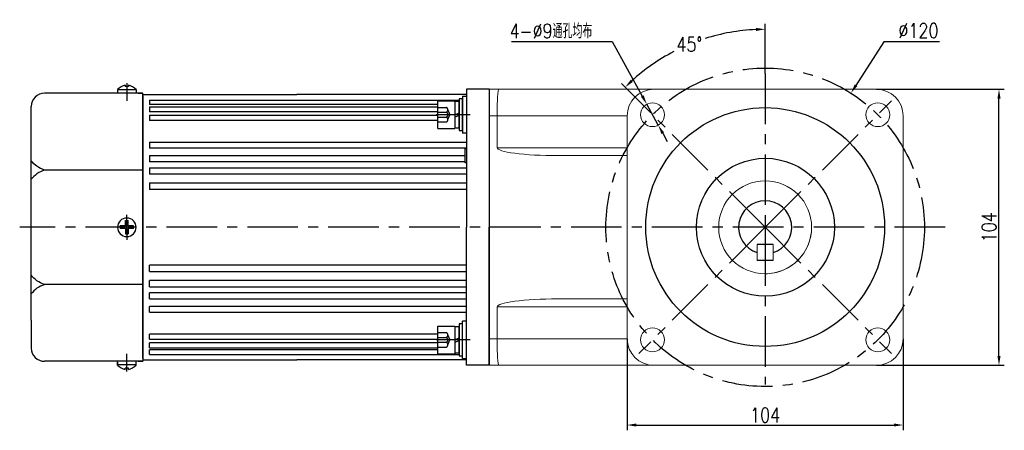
# Model space of a CAD drawing. Header units: inches. Extents: x 331 to 12887, y -474 to 4488.
# Tile 34 of 122: x 3587 to 3958, y 1020 to 1175. Entities that reach past the tile are written whole.
import ezdxf

# ---------------------------------------------------------------- set-up
doc = ezdxf.new("R2010")
doc.units = ezdxf.units.IN
doc.header["$LTSCALE"] = 10
doc.header["$MEASUREMENT"] = 0
doc.linetypes.add('CENTER', pattern=[10.16, 6.35, -1.27, 1.27, -1.27])
doc.linetypes.add('HIDDEN', pattern=[1.905, 1.27, -0.635])
for name, color, linetype in [('1轮廓实线层', 7, 'Continuous'), ('3中心线层', 1, 'CENTER'), ('4虚线层', 6, 'HIDDEN'), ('7标注层', 4, 'Continuous')]:
    doc.layers.add(name, color=color, linetype=linetype)
doc.styles.add('TH_GBDIM', font='romans.shx', dxfattribs={"width": 0.8, "bigfont": 'gbcbig.shx'})
doc.dimstyles.new('TH_GBDIM', dxfattribs={"dimtxt": 3.5, "dimasz": 2.5, "dimexe": 2, "dimexo": 0, "dimgap": 1, "dimtad": 1, "dimdec": 4, "dimdsep": 46, "dimtxsty": 'TH_GBDIM', "dimcen": 0.09, "dimclrd": 4, "dimclre": 4, "dimclrt": 3, "dimadec": 0, "dimazin": 0, "dimtfac": 1, "dimtdec": 4, "dimtmove": 0, "dimatfit": 3, "dimfxl": 1, "dimtzin": 0, "dimarcsym": 0})

# ---------------------------------------------------------------- blocks, each defined once
blk = doc.blocks.new('*D460')
at = {"layer": '7标注层', "color": 4, "lineweight": -2, "transparency": 16777216}
for p, q in [((3815.68, 1054.84), (3815.68, 1020.34)), ((3919.68, 1054.84), (3919.68, 1020.34)), ((3819.18, 1022.34), (3916.18, 1022.34))]:
    blk.add_line(p, q, dxfattribs=at)
at = {"layer": '7标注层', "color": 4, "transparency": 16777216}
for points in [[(3819.18, 1022.92), (3819.18, 1021.76), (3815.68, 1022.34)], [(3916.18, 1022.92), (3916.18, 1021.76), (3919.68, 1022.34)]]:
    blk.add_solid(points, dxfattribs=at)
at = {"layer": 'Defpoints', "color": 0, "transparency": 16777216}
for p in [(3815.68, 1054.84), (3919.68, 1054.84), (3919.68, 1022.34)]:
    blk.add_point(p, dxfattribs=at)
at = {"layer": '7标注层', "color": 3, "transparency": 16777216, "insert": (3867.68, 1026.09), "char_height": 5.5, "attachment_point": 5, "style": 'TH_GBDIM'}
blk.add_mtext('104', dxfattribs=at)
blk = doc.blocks.new('*D461')
at = {"layer": '7标注层', "color": 4, "lineweight": -2, "transparency": 16777216}
for p, q in [((3909.68, 1148.84), (3957.78, 1148.84)), ((3955.78, 1048.34), (3955.78, 1145.34)), ((3909.68, 1044.84), (3957.78, 1044.84))]:
    blk.add_line(p, q, dxfattribs=at)
at = {"layer": '7标注层', "color": 4, "transparency": 16777216}
for points in [[(3955.2, 1145.34), (3956.37, 1145.34), (3955.78, 1148.84)], [(3955.2, 1048.34), (3956.37, 1048.34), (3955.78, 1044.84)]]:
    blk.add_solid(points, dxfattribs=at)
at = {"layer": 'Defpoints', "color": 0, "transparency": 16777216}
for p in [(3909.68, 1148.84), (3955.78, 1148.84), (3909.68, 1044.84)]:
    blk.add_point(p, dxfattribs=at)
at = {"layer": '7标注层', "color": 3, "transparency": 16777216, "insert": (3952.03, 1096.84), "char_height": 5.5, "attachment_point": 5, "rotation": 90, "style": 'TH_GBDIM'}
blk.add_mtext('104', dxfattribs=at)
blk = doc.blocks.new('*D462')
at = {"layer": '7标注层', "color": 4, "lineweight": -2, "transparency": 16777216}
for p, q in [((3912.37, 1166.7), (3901.9, 1150.33)), ((3933.41, 1166.7), (3912.37, 1166.7)), ((3867.59, 1096.84), (3867.77, 1096.84)), ((3867.68, 1096.75), (3867.68, 1096.93))]:
    blk.add_line(p, q, dxfattribs=at)
at = {"layer": '7标注层', "color": 4, "transparency": 16777216}
blk.add_solid([(3901.41, 1150.65), (3902.39, 1150.02), (3900.01, 1147.39)], dxfattribs=at)
at = {"layer": 'Defpoints', "color": 0, "transparency": 16777216}
for p in [(3900.01, 1147.39), (3835.35, 1046.3)]:
    blk.add_point(p, dxfattribs=at)
at = {"layer": '7标注层', "color": 3, "transparency": 16777216, "insert": (3925.45, 1170.95), "char_height": 5.5, "attachment_point": 5, "style": 'TH_GBDIM'}
blk.add_mtext('{∅120}{}{}', dxfattribs=at)
blk = doc.blocks.new('*D463')
at = {"layer": '7标注层', "color": 4, "lineweight": -2, "transparency": 16777216}
for p, q in [((3772.17, 1166.87), (3810.06, 1166.87)), ((3810.06, 1166.87), (3821.4, 1146.28)), ((3827.42, 1135.33), (3823.08, 1143.21)), ((3829.11, 1132.26), (3830.8, 1129.2))]:
    blk.add_line(p, q, dxfattribs=at)
at = {"layer": '7标注层', "color": 4, "transparency": 16777216}
for points in [[(3821.91, 1146.56), (3820.88, 1146), (3823.08, 1143.21)], [(3829.62, 1132.54), (3828.6, 1131.98), (3827.42, 1135.33)]]:
    blk.add_solid(points, dxfattribs=at)
at = {"layer": 'Defpoints', "color": 0, "transparency": 16777216}
for p in [(3823.08, 1143.21), (3827.42, 1135.33)]:
    blk.add_point(p, dxfattribs=at)
at = {"layer": '7标注层', "color": 3, "transparency": 16777216, "insert": (3786.99, 1170.8), "char_height": 5.5, "attachment_point": 5, "style": 'TH_GBDIM'}
blk.add_mtext('{4-∅9}{}{}{通孔均布}', dxfattribs=at)
blk = doc.blocks.new('*D453')
at = {"layer": '7标注层', "color": 4, "lineweight": -2, "transparency": 16777216}
for p, q in [((3867.68, 1154.79), (3867.68, 1173.47)), ((3820.07, 1144.46), (3813.5, 1151.02))]:
    blk.add_line(p, q, dxfattribs=at)
for start, end in [(92.6876, 107.6751), (117.5, 132.3124)]:
    blk.add_arc((3867.68, 1096.84), 74.62, start, end, dxfattribs=at)
at = {"layer": '7标注层', "color": 4, "transparency": 16777216}
for points in [[(3864.17, 1171.97), (3864.19, 1170.8), (3867.68, 1171.47)], [(3817.85, 1151.6), (3817.04, 1152.45), (3814.91, 1149.61)]]:
    blk.add_solid(points, dxfattribs=at)
at = {"layer": 'Defpoints', "color": 0, "transparency": 16777216}
for p in [(3848.37, 1168.92), (3867.68, 1154.79), (3820.07, 1144.46), (3867.68, 1096.84), (3867.68, 1037.64)]:
    blk.add_point(p, dxfattribs=at)
at = {"layer": '7标注层', "color": 3, "transparency": 16777216, "insert": (3839.12, 1165.79), "char_height": 5.5, "attachment_point": 5, "style": 'TH_GBDIM'}
blk.add_mtext('45°', dxfattribs=at)

msp = doc.modelspace()

# ---------------------------------------------------------------- linework, layer by layer
for p, q in [((3626.58033, 1150.37154), (3626.58033, 1149.94334)), ((3627.78033, 1150.37154), (3627.78033, 1149.94334)), ((3633.18033, 1147.34334), (3596.18033, 1147.34334)), ((3623.68033, 1148.77868), (3623.68033, 1147.34334)), ((3630.68033, 1148.68428), (3623.68033, 1148.68428)), ((3627.78033, 1149.94334), (3626.58033, 1149.94334)), ((3630.68033, 1148.77868), (3630.68033, 1147.34334)), ((3631.43033, 1147.34334), (3633.18033, 1147.34334)), ((3633.18033, 1146.34334), (3633.18033, 1147.34334)), ((3633.18033, 1146.34334), (3633.18033, 1096.84334)), ((3763.68033, 1148.84334), (3763.68033, 1044.84334)), ((3591.18033, 1131.84334), (3591.18033, 1142.34334)), ((3591.18033, 1061.84334), (3591.18033, 1131.84334)), ((3633.18033, 1118.42458), (3596.18033, 1118.42458)), ((3633.18033, 1047.34334), (3633.18033, 1096.84334)), ((3870.68033, 1090.34334), (3864.68033, 1090.34334)), ((3870.68033, 1084.34334), (3864.68033, 1084.34334)), ((3633.18033, 1075.2621), (3596.18033, 1075.2621)), ((3591.18033, 1061.84334), (3591.18033, 1051.34334)), ((3763.68033, 1054.84334), (3763.68033, 1044.84334)), ((3633.18033, 1046.34334), (3596.18033, 1046.34334)), ((3623.68033, 1044.90799), (3623.68033, 1046.34334)), ((3630.68033, 1044.90799), (3630.68033, 1046.34334)), ((3631.43033, 1046.34334), (3633.18033, 1046.34334)), ((3631.43033, 1046.34334), (3633.18033, 1046.34334)), ((3633.18033, 1047.34334), (3633.18033, 1046.34334)), ((3623.68033, 1046.04059), (3623.68033, 1044.90799)), ((3630.68033, 1045.0024), (3623.68033, 1045.0024)), ((3627.78033, 1043.74334), (3626.58033, 1043.74334)), ((3626.58033, 1043.31514), (3626.58033, 1043.74334)), ((3627.78033, 1043.31514), (3627.78033, 1043.74334))]:
    msp.add_line(p, q)
at = {"linetype": 'Continuous', "lineweight": 15}
for p, q in [((3763.68033, 1148.84334), (3767.3407, 1148.84334)), ((3767.3407, 1148.84334), (3825.68033, 1148.84334)), ((3909.68033, 1148.84334), (3825.68033, 1148.84334)), ((3766.68033, 1138.84334), (3763.68033, 1138.84334)), ((3815.68033, 1138.84334), (3766.68033, 1138.84334)), ((3766.68033, 1126.84334), (3766.68033, 1138.84334)), ((3815.68033, 1138.84334), (3815.68033, 1054.84334)), ((3919.68033, 1054.84334), (3919.68033, 1138.84334)), ((3766.68033, 1126.84334), (3815.68033, 1126.84334)), ((3815.68033, 1123.84334), (3789.49382, 1123.84334)), ((3864.68033, 1090.34334), (3864.68033, 1084.34334)), ((3870.68033, 1084.34334), (3870.68033, 1090.34334)), ((3789.49382, 1069.84334), (3815.68033, 1069.84334)), ((3815.68033, 1066.84334), (3766.68033, 1066.84334)), ((3766.68033, 1066.84334), (3766.68033, 1054.84334)), ((3763.68033, 1054.84334), (3766.68033, 1054.84334)), ((3766.68033, 1054.84334), (3815.68033, 1054.84334)), ((3767.3407, 1044.84334), (3763.68033, 1044.84334)), ((3825.68033, 1044.84334), (3767.3407, 1044.84334)), ((3825.68033, 1044.84334), (3909.68033, 1044.84334))]:
    msp.add_line(p, q, dxfattribs=at)
at = {"color": 7, "linetype": 'Continuous', "lineweight": 15}
msp.add_line((3763.68033, 1054.84268), (3763.68033, 1044.84334), dxfattribs=at)
at = {"linetype": 'Continuous', "lineweight": 15}
for centre, radius in [((3825.25392, 1139.26975), 4.5), ((3910.10674, 1139.26975), 4.5), ((3867.68033, 1096.84334), 17.5), ((3867.68033, 1096.84334), 17.5), ((3825.25392, 1054.41693), 4.5), ((3910.10674, 1054.41693), 4.5)]:
    msp.add_circle(centre, radius, dxfattribs=at)
for centre, radius, start, end in [((3628.14022, 1144.09519), 6.46728, 103.957243, 133.5991462), ((3626.22044, 1144.09519), 6.46728, 46.4008538, 76.042757), ((3596.18033, 1142.34334), 5, 90, 180), ((3867.68033, 1096.84334), 10, 287.4576013, 252.5423947), ((3596.18033, 1051.34334), 5, 180, 270), ((3628.14022, 1049.59148), 6.46728, 226.4008538, 256.042757), ((3626.22044, 1049.59148), 6.46728, 283.957243, 313.5991462)]:
    msp.add_arc(centre, radius, start, end)
for centre, radius, start, end in [((3825.68033, 1138.84334), 10, 90, 180), ((3909.68033, 1138.84334), 10, 0, 90), ((3867.68033, 1096.84334), 17.5, 292.4427042, 0), ((3867.68033, 1096.84334), 17.5, 270, 292.4427042), ((3825.68033, 1054.84334), 10, 180, 270), ((3909.68033, 1054.84334), 10, 270, 0)]:
    msp.add_arc(centre, radius, start, end, dxfattribs=at)
for centre, major_axis, ratio, start_param, end_param in [((3767.3407, 1138.84334), (0, 10), 0.066037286, 0, 1.570796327), ((3789.49383, 1126.84334), (-22.8135, 0), 0.131501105, 0, 1.570796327), ((3789.49383, 1066.84334), (22.8135, 0), 0.131501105, 1.570796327, 3.141592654), ((3767.3407, 1054.84334), (0, 10), 0.066037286, 1.570796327, 3.141592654)]:
    msp.add_ellipse(centre, major_axis=major_axis, ratio=ratio, start_param=start_param, end_param=end_param, dxfattribs=at)
for points in [[(3596.18033, 1118.42458), (3593.32518, 1119.84019), (3591.18033, 1121.92977)], [(3596.18033, 1118.42458), (3593.32518, 1117.00898), (3591.18033, 1114.91939)], [(3596.18033, 1075.2621), (3593.32518, 1076.6777), (3591.18033, 1078.76729)], [(3596.18033, 1075.2621), (3593.32518, 1073.84649), (3591.18033, 1071.7569)]]:
    msp.add_spline(points, degree=3)
at = {"layer": '1轮廓实线层'}
for p, q in [((3633.18033, 1146.84334), (3691.18033, 1146.84334)), ((3633.18033, 1096.84334), (3633.18033, 1146.84334)), ((3755.18033, 1146.84334), (3691.18033, 1146.84334)), ((3755.18033, 1148.84334), (3755.18033, 1138.84334)), ((3763.68033, 1148.84334), (3755.18033, 1148.84334)), ((3763.68033, 1148.84334), (3763.68033, 1096.84334)), ((3763.68033, 1148.84334), (3763.68033, 1044.84334)), ((3763.68033, 1148.84334), (3763.68033, 1096.84334)), ((3763.68033, 1148.84334), (3763.68033, 1096.84334)), ((3635.68033, 1144.77236), (3752.40033, 1144.77236)), ((3635.68033, 1144.77236), (3635.68033, 1143.05985)), ((3744.32033, 1143.05985), (3635.68033, 1143.05985)), ((3744.32033, 1134.06975), (3744.32033, 1144.46975)), ((3744.32033, 1144.46975), (3750.72033, 1144.46975)), ((3750.72033, 1144.46975), (3750.72033, 1134.06975)), ((3750.72033, 1144.18975), (3750.72033, 1134.34975)), ((3752.40033, 1144.18975), (3750.72033, 1144.18975)), ((3753.68033, 1145.26975), (3752.40033, 1145.26975)), ((3752.40033, 1145.26975), (3752.40033, 1142.62975)), ((3752.40033, 1134.34975), (3752.40033, 1144.18975)), ((3752.40033, 1142.62975), (3752.40033, 1135.90975)), ((3753.68033, 1146.26975), (3753.68033, 1132.26975)), ((3753.68033, 1146.26975), (3755.18033, 1146.26975)), ((3753.68033, 1142.62975), (3753.68033, 1145.26975)), ((3753.68033, 1135.90975), (3753.68033, 1142.62975)), ((3635.68033, 1142.24072), (3744.32033, 1142.24072)), ((3635.68033, 1142.24072), (3635.68033, 1140.39013)), ((3744.32033, 1140.39013), (3635.68033, 1140.39013)), ((3635.68033, 1139.05094), (3744.32033, 1139.05094)), ((3635.68033, 1139.05094), (3635.68033, 1137.07123)), ((3750.72033, 1139.26975), (3752.40033, 1139.99351)), ((3750.72033, 1138.36504), (3752.40033, 1139.0888)), ((3744.32033, 1137.07123), (3635.68033, 1137.07123)), ((3752.40033, 1135.90975), (3752.40033, 1133.26975)), ((3753.68033, 1133.26975), (3753.68033, 1135.90975)), ((3755.18033, 1138.84334), (3755.18033, 1096.84334)), ((3744.32033, 1134.06975), (3750.72033, 1134.06975)), ((3750.72033, 1134.34975), (3752.40033, 1134.34975)), ((3752.40033, 1133.26975), (3753.68033, 1133.26975)), ((3755.18033, 1132.26975), (3753.68033, 1132.26975)), ((3635.68033, 1128.87641), (3755.18033, 1128.87641)), ((3635.68033, 1128.87641), (3635.68033, 1126.63186)), ((3755.18033, 1126.63186), (3635.68033, 1126.63186)), ((3754.68033, 1126.54334), (3755.18033, 1126.54334)), ((3754.68033, 1121.14334), (3754.68033, 1126.54334)), ((3635.68033, 1123.84524), (3754.67974, 1123.84524)), ((3635.68033, 1123.84524), (3635.68033, 1121.51582)), ((3754.68033, 1121.51582), (3635.68033, 1121.51582)), ((3755.18033, 1121.14334), (3754.68033, 1121.14334)), ((3635.68033, 1119.22425), (3755.18033, 1119.22425)), ((3635.68033, 1119.22425), (3635.68033, 1116.83485)), ((3755.18033, 1116.83485), (3635.68033, 1116.83485)), ((3635.68033, 1113.54419), (3755.18033, 1113.54419)), ((3635.68033, 1113.54419), (3635.68033, 1111.10063)), ((3755.18033, 1111.10063), (3635.68033, 1111.10063)), ((3626.68033, 1097.34334), (3626.68033, 1099.34334)), ((3626.68033, 1099.34334), (3627.68033, 1099.34334)), ((3627.68033, 1097.34334), (3627.68033, 1099.34334)), ((3626.68033, 1097.34334), (3624.68033, 1097.34334)), ((3624.68033, 1096.84334), (3624.68033, 1097.34334)), ((3624.68033, 1096.84334), (3624.68033, 1096.34334)), ((3626.68033, 1096.34334), (3624.68033, 1096.34334)), ((3626.68033, 1096.34334), (3626.68033, 1094.34334)), ((3629.68033, 1097.34334), (3627.68033, 1097.34334)), ((3629.68033, 1096.34334), (3627.68033, 1096.34334)), ((3627.68033, 1096.34334), (3627.68033, 1094.34334)), ((3629.68033, 1096.34334), (3629.68033, 1097.34334)), ((3633.18033, 1096.84334), (3633.18033, 1046.84334)), ((3755.18033, 1054.84334), (3755.18033, 1096.84334)), ((3763.68033, 1044.84334), (3763.68033, 1096.84334)), ((3763.68033, 1044.84334), (3763.68033, 1096.84334)), ((3763.68033, 1044.84334), (3763.68033, 1096.84334)), ((3626.68033, 1094.34334), (3627.68033, 1094.34334)), ((3635.68033, 1080.14249), (3635.68033, 1082.58605)), ((3755.18033, 1082.58605), (3635.68033, 1082.58605)), ((3635.68033, 1080.14249), (3755.18033, 1080.14249)), ((3635.68033, 1074.46243), (3635.68033, 1076.85183)), ((3755.18033, 1076.85183), (3635.68033, 1076.85183)), ((3635.68033, 1074.46243), (3755.18033, 1074.46243)), ((3635.68033, 1069.84144), (3635.68033, 1072.17086)), ((3755.18033, 1072.17086), (3635.68033, 1072.17086)), ((3635.68033, 1069.84144), (3755.18033, 1069.84144)), ((3750.11628, 1069.84144), (3754.67974, 1069.84144)), ((3635.68033, 1064.81027), (3635.68033, 1067.05482)), ((3755.18033, 1067.05482), (3635.68033, 1067.05482)), ((3635.68033, 1064.81027), (3755.18033, 1064.81027)), ((3750.14058, 1064.81027), (3755.18033, 1064.81027)), ((3755.18033, 1067.05482), (3750.14648, 1067.05482)), ((3755.18033, 1061.41693), (3753.68033, 1061.41693)), ((3753.68033, 1047.41693), (3753.68033, 1061.41693)), ((3744.32033, 1049.21693), (3744.32033, 1059.61693)), ((3744.32033, 1059.61693), (3750.72033, 1059.61693)), ((3750.72033, 1059.61693), (3750.72033, 1049.21693)), ((3750.72033, 1059.33693), (3750.72033, 1049.49693)), ((3752.40033, 1059.33693), (3750.72033, 1059.33693)), ((3753.68033, 1060.41693), (3752.40033, 1060.41693)), ((3752.40033, 1060.41693), (3752.40033, 1057.77693)), ((3752.40033, 1049.49693), (3752.40033, 1059.33693)), ((3752.40033, 1057.77693), (3752.40033, 1051.05693)), ((3753.68033, 1057.77693), (3753.68033, 1060.41693)), ((3753.68033, 1051.05693), (3753.68033, 1057.77693)), ((3635.68033, 1054.63574), (3635.68033, 1056.61545)), ((3744.32033, 1056.61545), (3635.68033, 1056.61545)), ((3635.68033, 1054.63574), (3744.32033, 1054.63574)), ((3750.72033, 1054.41693), (3752.40033, 1055.1407)), ((3750.72033, 1053.51222), (3752.40033, 1054.23599)), ((3755.18033, 1044.84334), (3755.18033, 1054.84334)), ((3635.68033, 1051.44596), (3635.68033, 1053.29655)), ((3744.32033, 1053.29655), (3635.68033, 1053.29655)), ((3635.68033, 1051.44596), (3744.32033, 1051.44596)), ((3635.68033, 1048.91432), (3635.68033, 1050.62683)), ((3744.32033, 1050.62683), (3635.68033, 1050.62683)), ((3752.40033, 1051.05693), (3752.40033, 1048.41693)), ((3753.68033, 1048.41693), (3753.68033, 1051.05693)), ((3633.18033, 1046.84334), (3691.18033, 1046.84334)), ((3635.68033, 1048.91432), (3752.40033, 1048.91432)), ((3755.18033, 1046.84334), (3691.18033, 1046.84334)), ((3744.32033, 1049.21693), (3750.72033, 1049.21693)), ((3755.18033, 1046.84334), (3750.13972, 1046.84334)), ((3750.72033, 1049.49693), (3752.40033, 1049.49693)), ((3752.40033, 1048.41693), (3753.68033, 1048.41693)), ((3753.68033, 1047.41693), (3755.18033, 1047.41693)), ((3763.68033, 1044.84334), (3755.18033, 1044.84334))]:
    msp.add_line(p, q, dxfattribs=at)
for centre, radius in [((3867.68033, 1096.93334), 45), ((3867.77033, 1096.84334), 26)]:
    msp.add_circle(centre, radius, dxfattribs=at)
for start, end in [(0, 180), (180, 0)]:
    msp.add_arc((3627.18033, 1096.84334), 3.5, start, end, dxfattribs=at)
at = {"layer": '3中心线层', "ltscale": 0.3}
for p, q in [((3867.68033, 1154.79213), (3867.68033, 1037.64352)), ((3867.68033, 1096.84334), (3820.06505, 1144.45862)), ((3867.68033, 1096.84334), (3915.29561, 1144.45862)), ((3935.50381, 1096.84333), (3586.81362, 1096.84333)), ((3867.68033, 1096.84334), (3820.06505, 1049.22806)), ((3867.68033, 1096.84334), (3915.29561, 1049.22806))]:
    msp.add_line(p, q, dxfattribs=at)
at = {"layer": '3中心线层'}
for p, q in [((3627.18033, 1151.1673), (3627.18033, 1144.54642)), ((3756.53227, 1139.26975), (3743.68033, 1139.26975)), ((3627.18033, 1095.79044), (3627.18033, 1101.57165)), ((3867.66905, 1100.15462), (3867.66905, 1093.55462)), ((3627.18033, 1097.89624), (3627.18033, 1092.11503)), ((3756.53227, 1054.41693), (3743.68033, 1054.41693)), ((3627.18033, 1042.51938), (3627.18033, 1049.14026))]:
    msp.add_line(p, q, dxfattribs=at)
at = {"layer": '3中心线层', "ltscale": 0.3}
msp.add_circle((3867.68033, 1096.84334), 60, dxfattribs=at)
at = {"layer": '4虚线层'}
for p, q in [((3744.32033, 1142.01375), (3747.52033, 1142.01375)), ((3744.32033, 1140.18441), (3747.52033, 1140.18441)), ((3748.16033, 1141.09908), (3748.84033, 1139.26975)), ((3748.16033, 1137.44041), (3748.84033, 1139.26975)), ((3744.32033, 1138.35508), (3747.52033, 1138.35508)), ((3744.32033, 1136.52575), (3747.52033, 1136.52575)), ((3744.32033, 1057.16093), (3747.52033, 1057.16093)), ((3744.32033, 1055.3316), (3747.52033, 1055.3316)), ((3748.16033, 1056.24627), (3748.84033, 1054.41693)), ((3748.16033, 1052.5876), (3748.84033, 1054.41693)), ((3744.32033, 1053.50227), (3747.52033, 1053.50227)), ((3744.32033, 1051.67293), (3747.52033, 1051.67293))]:
    msp.add_line(p, q, dxfattribs=at)
for centre in [(3747.18673, 1141.09908), (3747.18673, 1139.26975), (3747.18673, 1137.44041), (3747.18673, 1056.24627), (3747.18673, 1054.41693), (3747.18673, 1052.5876)]:
    msp.add_arc(centre, 0.97361, 290.0383846, 69.9616154, dxfattribs=at)

# ---------------------------------------------------------------- dimensions: what is measured, and where the dimension line sits
at = {"layer": '7标注层'}
for p1, p2, text, override, picture, middle in [((3827.42447, 1135.32783), (3823.08338, 1143.21166), '{4-<>}{}{}{通孔均布}', {"dimtxt": 5.5, "dimasz": 3.5, "dimgap": 1, "dimtad": 1, "dimjust": 0, "dimtoh": 1, "dimdec": 4, "dimlfac": 1, "dimse1": 0, "dimse2": 0, "dimsd1": 0, "dimsd2": 0, "dimadec": 4}, '*D463', (3786.99206, 1166.86717)), ((3835.34753, 1046.30038), (3900.01313, 1147.38629), '{<>}{}{}', {"dimtxt": 5.5, "dimasz": 3.5, "dimgap": 1.5, "dimtih": 1, "dimtoh": 1, "dimdec": 0, "dimtofl": 0}, '*D462', (3925.45139, 1166.70337))]:
    dim = msp.add_diameter_dim_2p(p1=p1, p2=p2, text=text, dimstyle='TH_GBDIM', override=override, dxfattribs=at)
    dim.commit()
    dim.dimension.update_dxf_attribs({"geometry": picture, "text_midpoint": middle, "dimtype": 163})
dim = msp.add_angular_dim_2l(base=(3848.36671, 1168.92273), line1=((3867.68033, 1096.84334), (3820.06505, 1144.45862)), line2=((3867.68033, 1154.79213), (3867.68033, 1037.64352)), dimstyle='TH_GBDIM', override={"dimtxt": 5.5, "dimasz": 3.5, "dimgap": 1.5, "dimtih": 1, "dimtoh": 1, "dimdec": 0, "dimtofl": 0}, dxfattribs=at)
dim.commit()
dim.dimension.update_dxf_attribs({"geometry": '*D453', "text_midpoint": (3839.1237, 1165.78515)})
dim = msp.add_linear_dim(base=(3955.78411, 1148.84334), p1=(3909.68033, 1044.84334), p2=(3909.68033, 1148.84334), angle=90, dimstyle='TH_GBDIM', override={"dimtxt": 5.5, "dimasz": 3.5, "dimadec": 4}, dxfattribs=at)
dim.commit()
dim.dimension.update_dxf_attribs({"geometry": '*D461', "text_midpoint": (3955.78411, 1096.84334), "dimtype": 160})
dim = msp.add_linear_dim(base=(3919.68033, 1022.34049), p1=(3815.68033, 1054.84334), p2=(3919.68033, 1054.84334), dimstyle='TH_GBDIM', override={"dimtxt": 5.5, "dimasz": 3.5, "dimadec": 4}, dxfattribs=at)
dim.commit()
dim.dimension.update_dxf_attribs({"geometry": '*D460', "text_midpoint": (3867.68033, 1026.09049)})

doc.saveas('drawing.dxf')
